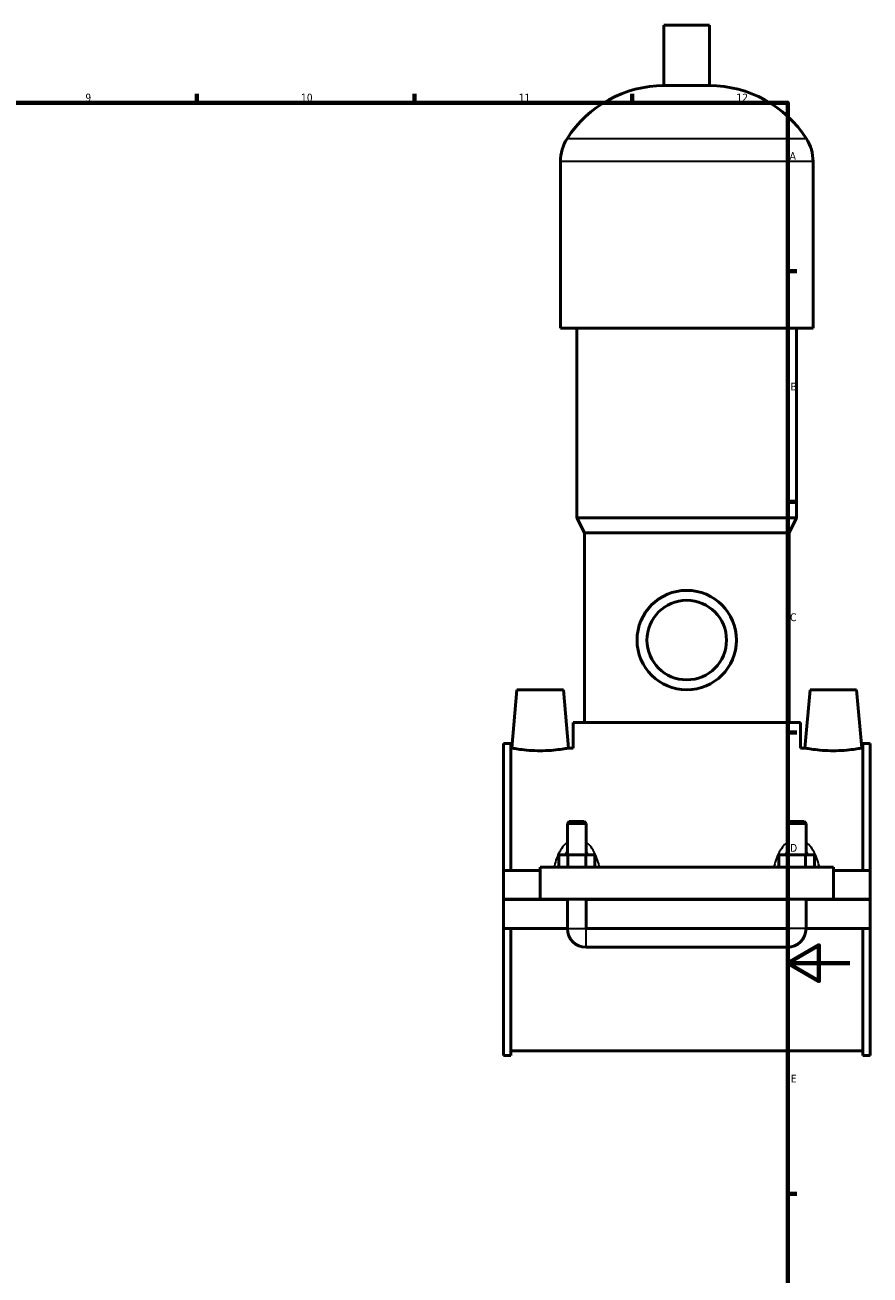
# Model space of a CAD drawing. Header units: millimetres. Extents: x 0 to 950, y -206 to 1211.
# Tile 5 of 7: x 575 to 847, y 197 to 599. Entities that reach past the tile are written whole.
import ezdxf

# ---------------------------------------------------------------- set-up
doc = ezdxf.new("R2010")
doc.units = ezdxf.units.MM
for name, color, linetype, lineweight in [('Border (ISO)', 7, 'Continuous', 70), ('Visible (ISO)', 7, 'Continuous', 50), ('Visible Narrow (ISO)', 7, 'Continuous', 35)]:
    doc.layers.add(name, color=color, linetype=linetype, lineweight=lineweight)
doc.styles.add('Note Text (ISO)', font='tahoma.ttf')

# ---------------------------------------------------------------- blocks, each defined once
blk = doc.blocks.new('Borders Default Border')
at = {"layer": 'Border (ISO)'}
for p, q in [((630.75, 574), (630.75, 576.9)), ((700.83, 574), (700.83, 576.9)), ((770.92, 574), (770.92, 576.9)), ((821, 519.75), (823.9, 519.75)), ((821, 445.5), (823.9, 445.5)), ((821, 371.25), (823.9, 371.25)), ((821, 222.75), (823.9, 222.75))]:
    blk.add_line(p, q, dxfattribs=at)
at = {"layer": 'Border (ISO)', "flags": 128}
for points in [[(20, 20), (20, 574), (821, 574), (821, 20), (20, 20)], [(841, 297), (821, 297), (831, 302.77), (831, 291.23), (821, 297)]]:
    blk.add_lwpolyline(points, dxfattribs=at)
at = {"layer": 'Border (ISO)', "color": 232, "true_color": 0xca0064, "char_height": 2.5, "attachment_point": 7, "style": 'Note Text (ISO)'}
for s, insert in [('9', (594.88, 574.35)), ('10', (664.29, 574.35)), ('11', (734.37, 574.4)), ('12', (804.46, 574.4)), ('A', (821.59, 555.62)), ('B', (821.89, 481.37)), ('C', (821.73, 407.08)), ('D', (821.73, 332.88)), ('E', (821.94, 258.63))]:
    blk.add_mtext(s, dxfattribs=dict(at, insert=insert))

msp = doc.modelspace()

# ---------------------------------------------------------------- linework, layer by layer
at = {"layer": 'Visible (ISO)'}
for p, q in [((795.7837, 599.0131), (781.1437, 599.0131)), ((781.1437, 579.4931), (781.1437, 599.0131)), ((795.7837, 579.4931), (795.7837, 599.0131)), ((795.7837, 579.4931), (781.1437, 579.4931)), ((747.7971, 501.4131), (747.7971, 555.0931)), ((829.1304, 501.4131), (829.1304, 555.0931)), ((829.1304, 501.4131), (747.7971, 501.4131)), ((753.0837, 440.4131), (753.0837, 501.4131)), ((823.8437, 440.4131), (823.8437, 501.4131)), ((823.8437, 440.4131), (753.0837, 440.4131)), ((755.5237, 435.5331), (753.0837, 440.4131)), ((821.4037, 435.5331), (823.8437, 440.4131)), ((821.4037, 435.5331), (755.5237, 435.5331)), ((755.5237, 374.5331), (755.5237, 435.5331)), ((821.4037, 374.5331), (821.4037, 435.5331)), ((733.7637, 385.0131), (732.1233, 366.2631)), ((733.7637, 385.0131), (748.7637, 385.0131)), ((748.7637, 385.0131), (750.4042, 366.2631)), ((828.1637, 385.0131), (826.5233, 366.2631)), ((843.1637, 385.0131), (828.1637, 385.0131)), ((843.1637, 385.0131), (844.8042, 366.2631)), ((825.0637, 374.5331), (751.8637, 374.5331)), ((751.8637, 366.2631), (751.8637, 374.5331)), ((825.0637, 366.2631), (825.0637, 374.5331)), ((729.4637, 326.8881), (729.4637, 367.7256)), ((731.8237, 367.7256), (729.4637, 367.7256)), ((731.8237, 367.7256), (731.8237, 326.8881)), ((731.8237, 366.2631), (732.1233, 366.2631)), ((750.4042, 366.2631), (751.8637, 366.2631)), ((825.0637, 366.2631), (826.5233, 366.2631)), ((844.8042, 366.2631), (845.1037, 366.2631)), ((845.1037, 367.7256), (845.1037, 326.8881)), ((847.4637, 367.7256), (845.1037, 367.7256)), ((847.4637, 326.8881), (847.4637, 367.7256)), ((750.6637, 342.5631), (750.0637, 341.9631)), ((755.4637, 342.5631), (750.6637, 342.5631)), ((755.4637, 342.5631), (756.0637, 341.9631)), ((821.4637, 342.5631), (820.8637, 341.9631)), ((826.2637, 342.5631), (821.4637, 342.5631)), ((826.2637, 342.5631), (826.8637, 341.9631)), ((750.0637, 341.9631), (756.0637, 341.9631)), ((750.0637, 341.9631), (750.0637, 331.8881)), ((756.0637, 341.9631), (756.0637, 331.8881)), ((820.8637, 341.9631), (826.8637, 341.9631)), ((820.8637, 331.8881), (820.8637, 341.9631)), ((826.8637, 331.8881), (826.8637, 341.9631)), ((747.2902, 327.8881), (747.2902, 331.8881)), ((750.177, 331.8881), (747.2902, 331.8881)), ((750.177, 327.8881), (750.177, 331.8881)), ((755.9505, 331.8881), (750.177, 331.8881)), ((755.9505, 327.8881), (755.9505, 331.8881)), ((758.8372, 331.8881), (755.9505, 331.8881)), ((758.8372, 327.8881), (758.8372, 331.8881)), ((818.0902, 327.8881), (818.0902, 331.8881)), ((820.977, 331.8881), (818.0902, 331.8881)), ((820.977, 327.8881), (820.977, 331.8881)), ((826.7505, 331.8881), (820.977, 331.8881)), ((826.7505, 327.8881), (826.7505, 331.8881)), ((829.6372, 331.8881), (826.7505, 331.8881)), ((829.6372, 327.8881), (829.6372, 331.8881)), ((729.4637, 326.8881), (741.2637, 326.8881)), ((729.4637, 317.5631), (729.4637, 326.8881)), ((741.2637, 327.8881), (741.2637, 317.5631)), ((741.2637, 327.8881), (835.6637, 327.8881)), ((835.6637, 317.5631), (835.6637, 327.8881)), ((835.6637, 326.8881), (847.4637, 326.8881)), ((847.4637, 326.8881), (847.4637, 317.5631)), ((729.4637, 317.5631), (741.2637, 317.5631)), ((729.4637, 308.1381), (729.4637, 317.4631)), ((750.0637, 317.4631), (729.4637, 317.4631)), ((741.2637, 317.5631), (835.6637, 317.5631)), ((750.0637, 317.5631), (750.0637, 317.4631)), ((750.0637, 308.1381), (750.0637, 317.4631)), ((756.0637, 317.5631), (756.0637, 317.4631)), ((756.0637, 317.4631), (756.0637, 308.1381)), ((820.8637, 317.4631), (756.0637, 317.4631)), ((820.8637, 317.4631), (820.8637, 317.5631)), ((820.8637, 308.1381), (820.8637, 317.4631)), ((826.8637, 317.4631), (826.8637, 317.5631)), ((826.8637, 317.4631), (826.8637, 308.1381)), ((847.4637, 317.4631), (826.8637, 317.4631)), ((835.6637, 317.5631), (847.4637, 317.5631)), ((847.4637, 317.4631), (847.4637, 308.1381)), ((729.4637, 267.3006), (729.4637, 308.1381)), ((729.4637, 308.1381), (750.0637, 308.1381)), ((731.8237, 308.1381), (731.8237, 267.3006)), ((756.0637, 308.1381), (820.8637, 308.1381)), ((826.8637, 308.1381), (847.4637, 308.1381)), ((845.1037, 308.1381), (845.1037, 267.3006)), ((847.4637, 267.3006), (847.4637, 308.1381)), ((756.0637, 302.1381), (820.8637, 302.1381)), ((731.8237, 267.3006), (729.4637, 267.3006)), ((731.8237, 268.7631), (845.1037, 268.7631)), ((847.4637, 267.3006), (845.1037, 267.3006))]:
    msp.add_line(p, q, dxfattribs=at)
for radius in [16, 12.8]:
    msp.add_circle((788.4637, 401.0131), radius, dxfattribs=at)
for centre, radius, start, end in [((781.1437, 542.447), 37.0461, 90, 147.387579), ((795.7837, 542.447), 37.0461, 32.612421, 90), ((761.379, 555.0931), 13.5819, 147.387579, 180), ((815.5485, 555.0931), 13.5819, 0, 32.612421), ((756.0637, 308.1381), 6, 180, 270), ((820.8637, 308.1381), 6, 270, 0)]:
    msp.add_arc(centre, radius, start, end, dxfattribs=at)
for points, knots in [([(750.4042, 366.2631), (750.4042, 366.2631), (750.176, 366.218), (749.249, 366.0542), (748.5503, 365.9378), (746.9346, 365.7174), (745.908, 365.599), (743.651, 365.4309), (742.4204, 365.3838), (740.1071, 365.3838), (738.8764, 365.4309), (736.6195, 365.599), (735.5929, 365.7174), (733.9772, 365.9378), (733.2785, 366.0542), (732.3515, 366.218), (732.1233, 366.2631), (732.1233, 366.2631)], [1.38664037, 1.38664037, 1.38664037, 1.38664037, 1.73295223, 1.73295223, 2.0792641, 2.0792641, 2.42627242, 2.42627242, 2.77328074, 2.77328074, 3.12028906, 3.12028906, 3.46729739, 3.46729739, 3.81360925, 3.81360925, 4.15992111, 4.15992111, 4.15992111, 4.15992111]), ([(844.8042, 366.2631), (844.8042, 366.2631), (844.576, 366.218), (843.649, 366.0542), (842.9503, 365.9378), (841.3346, 365.7174), (840.308, 365.599), (838.051, 365.4309), (836.8204, 365.3838), (835.6637, 365.3838), (834.5071, 365.3838), (833.2764, 365.4309), (831.0195, 365.599), (829.9929, 365.7174), (828.3772, 365.9378), (827.6785, 366.0542), (826.7515, 366.218), (826.5233, 366.2631), (826.5233, 366.2631)], [4.15992111, 4.15992111, 4.15992111, 4.15992111, 4.50623298, 4.50623298, 4.85254484, 4.85254484, 5.19955316, 5.19955316, 5.54656148, 5.54656148, 5.54656148, 5.89356981, 5.89356981, 6.24057813, 6.24057813, 6.58688999, 6.58688999, 6.93320186, 6.93320186, 6.93320186, 6.93320186])]:
    msp.add_open_spline(points, degree=3, knots=knots, dxfattribs=at)
at = {"layer": 'Visible Narrow (ISO)'}
for p, q in [((826.5147, 562.4131), (750.4128, 562.4131)), ((828.6297, 555.0931), (748.2978, 555.0931)), ((750.1007, 308.1381), (756.0268, 308.1381)), ((756.0637, 302.1751), (756.0637, 308.1012)), ((820.8637, 302.1751), (820.8637, 308.1012)), ((826.8268, 308.1381), (820.9007, 308.1381))]:
    msp.add_line(p, q, dxfattribs=at)
for points, knots in [([(749.7063, 335.6691), (749.5219, 335.5135), (749.3454, 335.3481), (748.6558, 334.6405), (748.2079, 334.0327), (747.3119, 332.5467), (746.9016, 331.6408), (746.2826, 329.9495), (746.0503, 329.1748), (745.8484, 328.3759), (745.8455, 328.3647), (745.8427, 328.3535)], [-1.27283927, -1.27283927, -1.27283927, -1.27283927, -1.200669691, -1.200669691, -0.977892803, -0.977892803, -0.689143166, -0.689143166, -0.457235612, -0.457235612, -0.45393846, -0.45393846, -0.45393846, -0.45393846]), ([(760.2848, 328.3535), (760.282, 328.3647), (760.2791, 328.3759), (760.0771, 329.1748), (759.8449, 329.9495), (759.2259, 331.6408), (758.8156, 332.5467), (757.9195, 334.0327), (757.4717, 334.6405), (756.7821, 335.3481), (756.6056, 335.5135), (756.4212, 335.6691)], [-2.829096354, -2.829096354, -2.829096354, -2.829096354, -2.825799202, -2.825799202, -2.593891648, -2.593891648, -2.305142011, -2.305142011, -2.082365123, -2.082365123, -2.010195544, -2.010195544, -2.010195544, -2.010195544]), ([(820.5063, 335.6691), (820.3219, 335.5135), (820.1454, 335.3481), (819.4558, 334.6405), (819.0079, 334.0327), (818.1119, 332.5467), (817.7016, 331.6408), (817.0826, 329.9495), (816.8503, 329.1748), (816.6484, 328.3759), (816.6455, 328.3647), (816.6427, 328.3535)], [-1.272839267, -1.272839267, -1.272839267, -1.272839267, -1.200669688, -1.200669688, -0.977892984, -0.977892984, -0.689143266, -0.689143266, -0.457235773, -0.457235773, -0.453938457, -0.453938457, -0.453938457, -0.453938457]), ([(831.0848, 328.3535), (831.082, 328.3647), (831.0791, 328.3759), (830.8771, 329.1748), (830.6449, 329.9495), (830.0259, 331.6408), (829.6156, 332.5467), (828.7195, 334.0327), (828.2717, 334.6405), (827.5821, 335.3481), (827.4056, 335.5135), (827.2212, 335.6691)], [-2.829096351, -2.829096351, -2.829096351, -2.829096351, -2.825799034, -2.825799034, -2.593891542, -2.593891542, -2.305141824, -2.305141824, -2.08236512, -2.08236512, -2.01019554, -2.01019554, -2.01019554, -2.01019554]), ([(749.4774, 331.9553), (749.5066, 332.0255), (749.5362, 332.0953), (749.7088, 332.4916), (749.8627, 332.8077), (750.0299, 333.1078)], [0.952060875, 0.952060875, 0.952060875, 0.952060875, 0.977892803, 0.977892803, 1.099846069, 1.099846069, 1.099846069, 1.099846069]), ([(756.0976, 333.1078), (756.2648, 332.8077), (756.4187, 332.4916), (756.5913, 332.0953), (756.6209, 332.0255), (756.6501, 331.9553)], [2.183188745, 2.183188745, 2.183188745, 2.183188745, 2.305142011, 2.305142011, 2.330973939, 2.330973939, 2.330973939, 2.330973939]), ([(820.2774, 331.9553), (820.3066, 332.0255), (820.3362, 332.0953), (820.5088, 332.4916), (820.6627, 332.8077), (820.8299, 333.1078)], [0.952060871, 0.952060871, 0.952060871, 0.952060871, 0.977892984, 0.977892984, 1.099846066, 1.099846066, 1.099846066, 1.099846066]), ([(826.8976, 333.1078), (827.0648, 332.8077), (827.2187, 332.4916), (827.3913, 332.0953), (827.4209, 332.0255), (827.4501, 331.9553)], [2.183188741, 2.183188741, 2.183188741, 2.183188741, 2.305141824, 2.305141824, 2.330973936, 2.330973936, 2.330973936, 2.330973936])]:
    msp.add_open_spline(points, degree=3, knots=knots, dxfattribs=at)

# ---------------------------------------------------------------- block references
msp.add_blockref('Borders Default Border', (0, 0))

doc.saveas('drawing.dxf')
